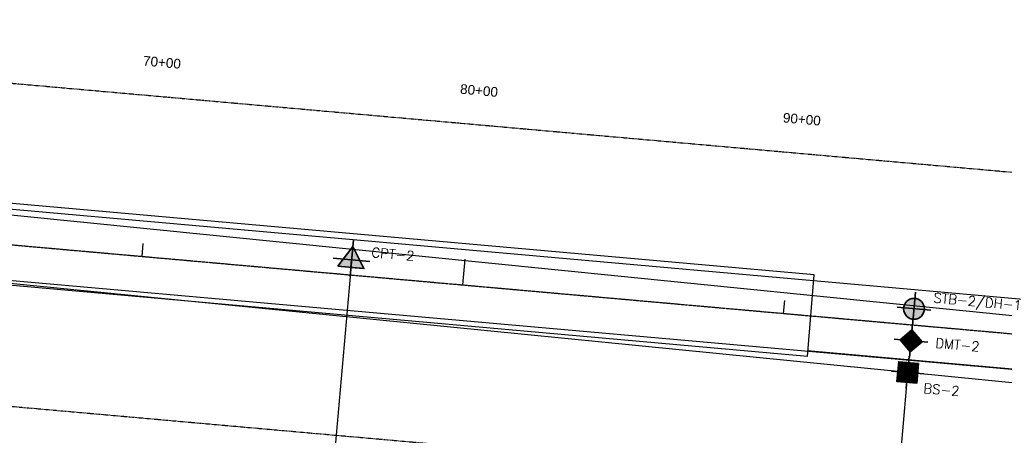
# Model space of a CAD drawing. Header units: feet. Extents: x 1619530 to 2197648, y 451737 to 1192146.
# Tile 38 of 42: x 2197189 to 2197495, y 454090 to 454220. Entities that reach past the tile are written whole.
import ezdxf
from ezdxf.enums import TextEntityAlignment as Align

# ---------------------------------------------------------------- set-up
doc = ezdxf.new("R2010")
doc.units = ezdxf.units.FT
doc.header["$LTSCALE"] = 0.5
doc.header["$MEASUREMENT"] = 0
for name, pattern in [('CENTER', [2, 1.25, -0.25, 0.25, -0.25]), ('DGN Style 3', [51.251357, 36.608112, -14.643245]), ('PHANTOM', [2.5, 1.25, -0.25, 0.25, -0.25, 0.25, -0.25])]:
    doc.linetypes.add(name, pattern=pattern)
for name, color, linetype, lineweight in [('borings', 1, 'Continuous', 35), ('RD_EX_Bridge', 1, 'Continuous', 30), ('RD_EX_Road', 253, 'Continuous', 30), ('RD_EX_RW', 2, 'Continuous', 30), ('RD_HC_Cl', 216, 'Continuous', 30), ('RD_HC_Data_Tic', 4, 'Continuous', 30), ('RD_HC_TX_Sta50', 7, 'Continuous', 30)]:
    doc.layers.add(name, color=color, linetype=linetype, lineweight=lineweight)
doc.layers.add('paper', color=1, linetype='Continuous', lineweight=30, plot=False)
doc.styles.add('Arial', font='arial.ttf', dxfattribs={"height": 0.0556})
doc.styles.get("Standard").update_dxf_attribs({"font": 'simplex.shx'})

# ---------------------------------------------------------------- blocks, each defined once
blk = doc.blocks.new('FME-CPT red')
h = blk.add_hatch(color=1)
h.dxf.hatch_style = 1
h.paths.add_polyline_path([(0, 0.168), (0, 0), (-0.104, 0)])
at = {"true_color": 0xffffff}
h = blk.add_hatch(color=7, dxfattribs=at)
h.dxf.hatch_style = 1
h.paths.add_polyline_path([(0, 0.168), (0, 0), (0.104, 0)])
h = blk.add_hatch(color=7, dxfattribs=at)
h.dxf.hatch_style = 1
h.paths.add_polyline_path([(0, 0), (-0.104, 0), (-0.163, -0.095), (0, -0.094)])
h = blk.add_hatch(color=1)
h.dxf.hatch_style = 1
h.paths.add_polyline_path([(0, 0), (0.104, 0), (0.163, -0.095), (0, -0.094)])
at = {"color": 7, "lineweight": 35}
for p, q in [((0, 0.168), (-0.163, -0.094)), ((0, 0.168), (0.163, -0.095)), ((0.163, -0.095), (-0.163, -0.094))]:
    blk.add_line(p, q, dxfattribs=at)
for points in [[(0.001, -0.207), (0.001, 0.25)], [(0.229, 0), (-0.228, 0)]]:
    blk.add_lwpolyline(points, dxfattribs=at)
at = {"color": 7}
blk.add_lwpolyline([(0, 0), (0.104, 0), (0.163, -0.095), (0, -0.094)], close=True, dxfattribs=at)
blk = doc.blocks.new('FME-STB red')
h = blk.add_hatch(color=1)
edge = h.paths.add_edge_path()
edge.add_line((0, 0), (0, -0.141))
edge.add_arc((0, 0), 0.141, 270, 360)
edge.add_line((0.141, 0), (0, 0))
edge = h.paths.add_edge_path()
edge.add_line((-0.141, 0), (0, 0))
edge.add_line((0, 0), (0, 0.141))
edge.add_arc((0, 0), 0.141, 90, 180)
at = {"true_color": 0xffffff}
h = blk.add_hatch(color=7, dxfattribs=at)
edge = h.paths.add_edge_path()
edge.add_line((0, 0), (0, 0.141))
edge.add_arc((0, 0), 0.141, 0, 90, ccw=False)
edge.add_line((0.141, 0), (0, 0))
edge = h.paths.add_edge_path()
edge.add_line((-0.141, 0), (0, 0))
edge.add_line((0, 0), (0, -0.141))
edge.add_arc((0, 0), 0.141, 180, 270, ccw=False)
at = {"color": 7, "lineweight": 35}
for points in [[(0, -0.228), (0, 0.228)], [(0.228, 0), (-0.228, 0)]]:
    blk.add_lwpolyline(points, dxfattribs=at)
blk.add_circle((0, 0), 0.141, dxfattribs=at)
blk = doc.blocks.new('FME-AP red')
h = blk.add_hatch(color=1)
h.dxf.hatch_style = 1
h.paths.add_polyline_path([(-0.149, 0), (0, 0.149), (0, 0)])
at = {"true_color": 0xffffff}
h = blk.add_hatch(color=7, dxfattribs=at)
h.dxf.hatch_style = 1
h.paths.add_polyline_path([(0.149, 0), (0, 0.149), (0, 0)])
h = blk.add_hatch(color=7, dxfattribs=at)
h.dxf.hatch_style = 1
h.paths.add_polyline_path([(0, -0.149), (-0.149, 0), (0, 0)])
h = blk.add_hatch(color=1)
h.dxf.hatch_style = 1
h.paths.add_polyline_path([(0, -0.149), (0.149, 0), (0, 0)])
at = {"color": 7, "lineweight": 35}
for p, q in [((0, 0.149, 10.202), (-0.149, 0, 10.202)), ((0.149, 0, 10.202), (0, 0.149, 10.202)), ((0.149, 0, 10.202), (0, -0.149, 10.202)), ((-0.149, 0, 10.202), (0, -0.149, 10.202))]:
    blk.add_line(p, q, dxfattribs=at)
for points in [[(0, 0.228), (0, -0.228)], [(0.228, 0), (-0.228, 0)]]:
    blk.add_lwpolyline(points, dxfattribs=at)
blk = doc.blocks.new('fme-stb2 red')
h = blk.add_hatch(color=1)
h.dxf.hatch_style = 1
h.paths.add_polyline_path([(-0.14, 0.14), (0, 0.14), (0, 0), (-0.14, 0)])
at = {"true_color": 0xffffff}
h = blk.add_hatch(color=7, dxfattribs=at)
h.dxf.hatch_style = 1
h.paths.add_polyline_path([(0.14, 0.14), (0, 0.14), (0, 0), (0.14, 0)])
h = blk.add_hatch(color=7, dxfattribs=at)
h.dxf.hatch_style = 1
h.paths.add_polyline_path([(0, 0), (-0.14, 0), (-0.14, -0.14), (0, -0.14)])
h = blk.add_hatch(color=1)
h.dxf.hatch_style = 1
h.paths.add_polyline_path([(0, 0), (0.14, 0), (0.14, -0.14), (0, -0.14)])
at = {"color": 7, "lineweight": 35, "flags": 128}
blk.add_lwpolyline([(0.14, 0.14), (-0.14, 0.14), (-0.14, -0.14), (0.14, -0.14)], close=True, dxfattribs=at)
at = {"color": 7, "lineweight": 35}
for points in [[(0, -0.228), (0, 0.228)], [(0.228, 0), (-0.228, 0)]]:
    blk.add_lwpolyline(points, dxfattribs=at)

msp = doc.modelspace()

# ---------------------------------------------------------------- linework, layer by layer
at = {"layer": 'paper'}
for p, q in [((2197292.0673146, 454139.8334003, 42.044), (2197241.5262303, 453571.6612536, 42.044)), ((2197464.7816605, 454104.9817346, 41.015), (2197431.0855451, 453726.1771542, 41.015))]:
    msp.add_line(p, q, dxfattribs=at)
at = {"layer": 'RD_EX_Bridge', "color": 7}
for p, q in [((2197436.1565488, 454140.3767766), (2197061.8696488, 454173.7123766)), ((2197434.0511488, 454115.0018766), (2197059.7609488, 454148.3670766)), ((2197434.0511488, 454115.0018766), (2197436.1565488, 454140.3767766))]:
    msp.add_line(p, q, dxfattribs=at)
at = {"layer": 'RD_EX_Road', "flags": 128}
for points in [[(2197648.2093488, 454112.4803766), (2197061.9021488, 454171.4617766), (2197012.3827488, 454174.8737766), (2196961.9400488, 454179.2716766), (2196862.7689488, 454188.0833766), (2196812.2926488, 454192.3931766), (2196762.4548488, 454196.4407766)], [(2197644.8338488, 454092.1992766), (2197059.9788488, 454150.2250766), (2197011.1865488, 454154.4892766), (2196960.6853488, 454158.9142766), (2196861.2264488, 454167.8955766), (2196810.7802488, 454172.2852766), (2196761.5675488, 454176.3405766), (2196754.8080398, 454176.8658858)], [(2197644.8338488, 454092.1992766), (2197596.5363488, 454100.2866766), (2197546.7803488, 454106.5288766), (2197496.5013488, 454111.1821766), (2197434.0623488, 454116.6910766)]]:
    msp.add_lwpolyline(points, dxfattribs=at)
at = {"layer": 'RD_EX_RW', "color": 7, "linetype": 'PHANTOM', "ltscale": 1.2}
for p, q in [((2196965.1045087, 454219.6128262), (2197547.443049, 454167.8116217)), ((2196956.2441126, 454120.0061328), (2197538.5826989, 454068.2049242))]:
    msp.add_line(p, q, dxfattribs=at)
at = {"layer": 'RD_HC_Cl', "color": 7, "linetype": 'Continuous', "ltscale": 0.5}
for p, q in [((2196961.2337048, 454180.803095), (2197543.9874696, 454128.96492)), ((2196959.2844176, 454158.8896224), (2197542.0381824, 454107.0514474))]:
    msp.add_line(p, q, dxfattribs=at)
at = {"layer": 'RD_HC_Cl', "color": 7, "linetype": 'CENTER', "ltscale": 0.5}
msp.add_line((2196960.2590612, 454169.8463587), (2197543.012826, 454118.0081837), dxfattribs=at)
at = {"layer": 'RD_HC_Data_Tic', "color": 7, "linetype": 'Continuous'}
for p, q in [((2197227.4802445, 454146.076013), (2197227.8346604, 454150.0602807)), ((2197327.086938, 454137.2156168), (2197327.7957697, 454145.1841523)), ((2197426.6936314, 454128.3552207), (2197427.0480473, 454132.3394884))]:
    msp.add_line(p, q, dxfattribs=at)

# ---------------------------------------------------------------- block references
at = {"layer": 'borings', "linetype": 'DGN Style 3'}
for name, p, xscale, yscale, zscale, rotation in [('FME-CPT red', (2197292.4970488, 454144.9980766, 42.044), 25.00000000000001, 25.00000000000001, 25.00000000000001, 355), ('FME-STB red', (2197467.1680488, 454129.7860766, 42.134), 23, 23, 23, 354.9167009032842), ('FME-AP red', (2197466.2440488, 454119.8720766, 41.549), 23, 23, 23, 355), ('fme-stb2 red', (2197465.2210488, 454109.9890766, 41.015), 22, 22, 22, 355)]:
    msp.add_blockref(name, p, dxfattribs=dict(at, xscale=xscale, yscale=yscale, zscale=zscale, rotation=rotation))

# ---------------------------------------------------------------- texts
at = {"layer": 'borings', "color": 7, "linetype": 'DGN Style 3', "char_height": 3, "attachment_point": 1, "rotation": 354.916700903}
for s, width, insert in [('CPT-2', 8.477486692, (2197298.8345638, 454148.8298028)), ('STB-2/DH-1', 8.429714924, (2197473.3740368, 454134.7504207)), ('DMT-2', 8.429714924, (2197473.9651363, 454120.7201517)), ('BS-2', 8.429714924, (2197470.2766065, 454106.6508546))]:
    msp.add_mtext_dynamic_manual_height_columns(s, width=width, gutter_width=2.4375, heights=[0], dxfattribs=dict(at, insert=insert))
at = {"layer": 'RD_HC_TX_Sta50', "linetype": 'Continuous', "style": 'Arial'}
for s, p in [('70+00', (2197233.5010355, 454204.8773745)), ('80+00', (2197331.9655443, 454196.1185801)), ('90+00', (2197432.2104615, 454187.2014115))]:
    msp.add_text(s, height=3, rotation=354.916700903, dxfattribs=at).set_placement(p, align=Align.CENTER)

doc.saveas('drawing.dxf')
